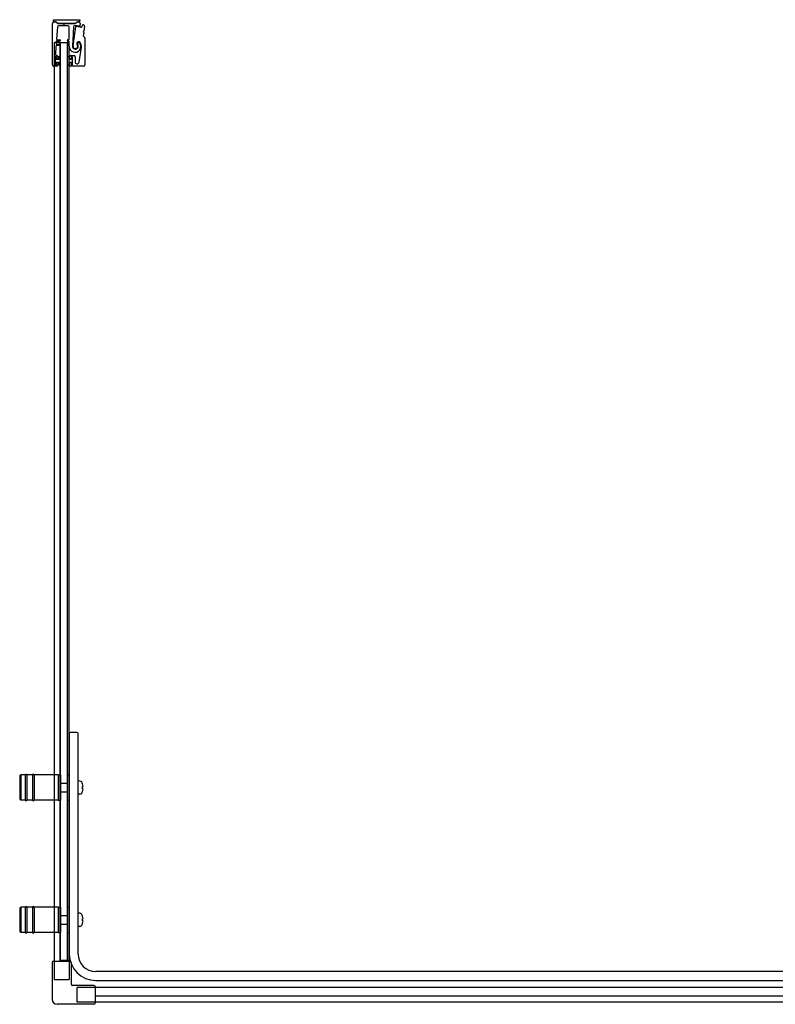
# Model space of a CAD drawing. Header units: millimetres. Extents: x 1211.93 to 1213.64, y 1280.81 to 1281.7.
# Tile 1 of 2: x 1211.93 to 1212.62, y 1280.81 to 1281.7. Entities that reach past the tile are written whole.
import ezdxf

# ---------------------------------------------------------------- set-up
doc = ezdxf.new("R2010")
doc.units = ezdxf.units.MM
doc.layers.add('SANINDUSA', color=3, linetype='CONTINUOUS')

msp = doc.modelspace()

# ---------------------------------------------------------------- linework, layer by layer
at = {"layer": 'SANINDUSA'}
for p, q in [((1211.96218, 1281.70144), (1211.98612, 1281.70144)), ((1211.96218, 1281.70044), (1211.96218, 1281.70144)), ((1211.98612, 1281.70144), (1211.98612, 1281.70044)), ((1211.96119, 1281.66036), (1211.96119, 1281.69811)), ((1211.96244, 1281.69936), (1211.96391, 1281.69936)), ((1211.96391, 1281.69944), (1211.96318, 1281.69944)), ((1211.9646, 1281.69907), (1211.96551, 1281.69816)), ((1211.96563, 1281.69494), (1211.96485, 1281.68384)), ((1211.96577, 1281.69815), (1211.96486, 1281.69905)), ((1211.98181, 1281.69797), (1211.96622, 1281.69797)), ((1211.96622, 1281.69787), (1211.97043, 1281.69787)), ((1211.97532, 1281.69586), (1211.96663, 1281.69586)), ((1211.9706, 1281.6978), (1211.97108, 1281.69732)), ((1211.97179, 1281.69732), (1211.97227, 1281.6978)), ((1211.97245, 1281.69787), (1211.9818, 1281.69787)), ((1211.97632, 1281.6838), (1211.97632, 1281.69486)), ((1211.98028, 1281.69484), (1211.97937, 1281.67745)), ((1211.97989, 1281.67762), (1211.98243, 1281.69485)), ((1211.98318, 1281.69904), (1211.98226, 1281.69815)), ((1211.98251, 1281.69816), (1211.98342, 1281.69908)), ((1211.98512, 1281.69944), (1211.98413, 1281.69944)), ((1211.98413, 1281.69937), (1211.98413, 1281.69937)), ((1211.98413, 1281.69937), (1211.98513, 1281.69937)), ((1211.98635, 1281.69786), (1211.98593, 1281.69588)), ((1211.98801, 1281.69531), (1211.98839, 1281.69656)), ((1211.99039, 1281.69553), (1211.98978, 1281.69122)), ((1211.96535, 1281.6833), (1211.96774, 1281.6833)), ((1211.97514, 1281.6833), (1211.97582, 1281.6833)), ((1211.98958, 1281.68974), (1211.98918, 1281.68689)), ((1211.98924, 1281.69033), (1211.98952, 1281.68996)), ((1211.98967, 1281.69103), (1211.9893, 1281.69075)), ((1211.98932, 1281.68646), (1211.99022, 1281.68556)), ((1211.99052, 1281.68485), (1211.99052, 1281.66036)), ((1211.96266, 1281.68083), (1211.96266, 1280.84722)), ((1211.96266, 1281.68083), (1211.96366, 1281.68083)), ((1211.96686, 1281.68083), (1211.96366, 1281.68083)), ((1211.96439, 1281.67744), (1211.96386, 1281.66994)), ((1211.96469, 1281.68164), (1211.96455, 1281.67964)), ((1211.96774, 1281.6779), (1211.96489, 1281.6779)), ((1211.96505, 1281.6791), (1211.96774, 1281.6791)), ((1211.96774, 1281.6821), (1211.96519, 1281.6821)), ((1211.96686, 1281.68083), (1211.96785, 1281.68083)), ((1211.96815, 1281.68083), (1211.96785, 1281.68083)), ((1211.96815, 1281.68083), (1211.97472, 1281.68083)), ((1211.96815, 1280.84783), (1211.96815, 1281.68083)), ((1211.96844, 1280.84783), (1211.96844, 1281.68083)), ((1211.96844, 1281.68083), (1211.97444, 1281.68083)), ((1211.97444, 1281.68083), (1211.97444, 1280.84783)), ((1211.97505, 1281.68083), (1211.97472, 1281.68083)), ((1211.97472, 1280.84783), (1211.97472, 1281.68083)), ((1211.97505, 1281.68083), (1211.97555, 1281.68083)), ((1211.97582, 1281.6821), (1211.97514, 1281.6821)), ((1211.97514, 1281.6791), (1211.97582, 1281.6791)), ((1211.97582, 1281.6779), (1211.97514, 1281.6779)), ((1211.97591, 1281.68083), (1211.97555, 1281.68083)), ((1211.97591, 1281.68083), (1211.97621, 1281.68083)), ((1211.97621, 1280.84783), (1211.97621, 1281.68083)), ((1211.97632, 1281.6796), (1211.97632, 1281.6816)), ((1211.98533, 1281.66291), (1211.98745, 1281.67637)), ((1211.96349, 1281.66756), (1211.96349, 1281.66066)), ((1211.96464, 1281.66761), (1211.96364, 1281.66761)), ((1211.96364, 1281.66761), (1211.96364, 1281.66061)), ((1211.96449, 1281.66786), (1211.96379, 1281.66786)), ((1211.96464, 1281.66536), (1211.96464, 1281.66761)), ((1211.96664, 1281.66536), (1211.96464, 1281.66536)), ((1211.96479, 1281.66606), (1211.96479, 1281.66756)), ((1211.96486, 1281.66886), (1211.96519, 1281.66886)), ((1211.96589, 1281.66576), (1211.96509, 1281.66576)), ((1211.96619, 1281.66786), (1211.96619, 1281.66606)), ((1211.96844, 1281.66761), (1211.96664, 1281.66761)), ((1211.96664, 1281.66761), (1211.96664, 1281.66536)), ((1211.96844, 1281.66061), (1211.96844, 1281.66761)), ((1211.97444, 1281.66761), (1211.97444, 1281.66061)), ((1211.97624, 1281.66761), (1211.97444, 1281.66761)), ((1211.97624, 1281.66536), (1211.97624, 1281.66761)), ((1211.97824, 1281.66536), (1211.97624, 1281.66536)), ((1211.97669, 1281.66606), (1211.97669, 1281.66786)), ((1211.97779, 1281.66576), (1211.97699, 1281.66576)), ((1211.97769, 1281.66886), (1211.98069, 1281.66886)), ((1211.97809, 1281.66756), (1211.97809, 1281.66606)), ((1211.97924, 1281.66761), (1211.97824, 1281.66761)), ((1211.97824, 1281.66761), (1211.97824, 1281.66536)), ((1211.97909, 1281.66786), (1211.97839, 1281.66786)), ((1211.97924, 1281.66061), (1211.97924, 1281.66761)), ((1211.97939, 1281.66066), (1211.97939, 1281.66756)), ((1211.98169, 1281.66786), (1211.98169, 1281.6632)), ((1211.96519, 1281.65936), (1211.96219, 1281.65936)), ((1211.96364, 1281.66061), (1211.96464, 1281.66061)), ((1211.96379, 1281.66036), (1211.96449, 1281.66036)), ((1211.96464, 1281.66286), (1211.96664, 1281.66286)), ((1211.96464, 1281.66061), (1211.96464, 1281.66286)), ((1211.96479, 1281.66066), (1211.96479, 1281.66216)), ((1211.96509, 1281.66246), (1211.96589, 1281.66246)), ((1211.96619, 1281.66216), (1211.96619, 1281.66036)), ((1211.96664, 1281.66286), (1211.96664, 1281.66061)), ((1211.96664, 1281.66061), (1211.96844, 1281.66061)), ((1211.97444, 1281.66061), (1211.97624, 1281.66061)), ((1211.97624, 1281.66061), (1211.97624, 1281.66286)), ((1211.97624, 1281.66286), (1211.97824, 1281.66286)), ((1211.97669, 1281.66036), (1211.97669, 1281.66216)), ((1211.97699, 1281.66246), (1211.97779, 1281.66246)), ((1211.98952, 1281.65936), (1211.97769, 1281.65936)), ((1211.97809, 1281.66216), (1211.97809, 1281.66066)), ((1211.97824, 1281.66286), (1211.97824, 1281.66061)), ((1211.97824, 1281.66061), (1211.97924, 1281.66061)), ((1211.97839, 1281.66036), (1211.97909, 1281.66036)), ((1211.97644, 1281.05383), (1211.97644, 1280.85383)), ((1211.98344, 1281.05483), (1211.97744, 1281.05483)), ((1211.98444, 1280.85383), (1211.98444, 1281.05383)), ((1211.93144, 1281.01533), (1211.93244, 1281.01633)), ((1211.93144, 1281.01533), (1211.93144, 1280.99433)), ((1211.93244, 1281.01633), (1211.93244, 1280.99333)), ((1211.93644, 1281.01633), (1211.93244, 1281.01633)), ((1211.93644, 1281.01633), (1211.93644, 1280.99333)), ((1211.93794, 1281.01633), (1211.93794, 1280.99333)), ((1211.94294, 1281.01633), (1211.93794, 1281.01633)), ((1211.94294, 1281.01633), (1211.94294, 1280.99333)), ((1211.94444, 1281.01633), (1211.94444, 1280.99333)), ((1211.96644, 1281.01633), (1211.94444, 1281.01633)), ((1211.96644, 1281.01633), (1211.96644, 1280.99333)), ((1211.96644, 1281.01633), (1211.96644, 1280.99333)), ((1211.96644, 1281.01633), (1211.96844, 1281.01633)), ((1211.96844, 1281.01633), (1211.96844, 1280.99333)), ((1211.97444, 1281.01633), (1211.97444, 1280.99333)), ((1211.97444, 1281.01633), (1211.97644, 1281.01633)), ((1211.96874, 1281.00883), (1211.97444, 1281.00883)), ((1211.98607, 1281.01077), (1211.98444, 1281.01083)), ((1211.98842, 1281.00828), (1211.98838, 1281.00825)), ((1211.98893, 1281.00583), (1211.98838, 1281.00583)), ((1211.96874, 1281.00083), (1211.97444, 1281.00083)), ((1211.98607, 1280.99889), (1211.98444, 1280.99883)), ((1211.98838, 1281.00383), (1211.98893, 1281.00383)), ((1211.98838, 1281.00141), (1211.98842, 1281.00138)), ((1211.93144, 1280.99433), (1211.93244, 1280.99333)), ((1211.93644, 1280.99333), (1211.93244, 1280.99333)), ((1211.94294, 1280.99333), (1211.93794, 1280.99333)), ((1211.96644, 1280.99333), (1211.94444, 1280.99333)), ((1211.96644, 1280.99333), (1211.96844, 1280.99333)), ((1211.97444, 1280.99333), (1211.97644, 1280.99333)), ((1211.93144, 1280.89533), (1211.93244, 1280.89633)), ((1211.93144, 1280.89533), (1211.93144, 1280.87433)), ((1211.93244, 1280.89633), (1211.93244, 1280.87333)), ((1211.93644, 1280.89633), (1211.93244, 1280.89633)), ((1211.93644, 1280.89633), (1211.93644, 1280.87333)), ((1211.93794, 1280.89633), (1211.93794, 1280.87333)), ((1211.94294, 1280.89633), (1211.93794, 1280.89633)), ((1211.94294, 1280.89633), (1211.94294, 1280.87333)), ((1211.94444, 1280.89633), (1211.94444, 1280.87333)), ((1211.96644, 1280.89633), (1211.94444, 1280.89633)), ((1211.96644, 1280.89633), (1211.96644, 1280.87333)), ((1211.96644, 1280.89633), (1211.96644, 1280.87333)), ((1211.96644, 1280.89633), (1211.96844, 1280.89633)), ((1211.96844, 1280.89633), (1211.96844, 1280.87333)), ((1211.96874, 1280.88883), (1211.97444, 1280.88883)), ((1211.97444, 1280.89633), (1211.97444, 1280.87333)), ((1211.97444, 1280.89633), (1211.97644, 1280.89633)), ((1211.98607, 1280.89077), (1211.98444, 1280.89083)), ((1211.98842, 1280.88828), (1211.98838, 1280.88825)), ((1211.96874, 1280.88083), (1211.97444, 1280.88083)), ((1211.98607, 1280.87889), (1211.98444, 1280.87883)), ((1211.98893, 1280.88583), (1211.98838, 1280.88583)), ((1211.98838, 1280.88383), (1211.98893, 1280.88383)), ((1211.98838, 1280.88141), (1211.98842, 1280.88138)), ((1211.93144, 1280.87433), (1211.93244, 1280.87333)), ((1211.93644, 1280.87333), (1211.93244, 1280.87333)), ((1211.94294, 1280.87333), (1211.93794, 1280.87333)), ((1211.96644, 1280.87333), (1211.94444, 1280.87333)), ((1211.96644, 1280.87333), (1211.96844, 1280.87333)), ((1211.97444, 1280.87333), (1211.97644, 1280.87333)), ((1211.96086, 1280.84622), (1211.96086, 1280.81272)), ((1211.96186, 1280.84722), (1211.97701, 1280.84722)), ((1211.97472, 1280.84783), (1211.96815, 1280.84783)), ((1211.96817, 1280.84722), (1211.96817, 1280.84783)), ((1211.97444, 1280.84783), (1211.96844, 1280.84783)), ((1211.97505, 1280.84783), (1211.97472, 1280.84783)), ((1211.97505, 1280.84783), (1211.97555, 1280.84783)), ((1211.97591, 1280.84783), (1211.97555, 1280.84783)), ((1211.97591, 1280.84783), (1211.97621, 1280.84783)), ((1211.97621, 1280.84783), (1211.97621, 1280.84722)), ((1211.97801, 1280.84622), (1211.97801, 1280.82687)), ((1213.57732, 1280.83783), (1212.00044, 1280.83783)), ((1211.99886, 1280.82537), (1211.97951, 1280.82537)), ((1212.00044, 1280.82983), (1213.57732, 1280.82983)), ((1211.99986, 1280.82437), (1211.99986, 1280.80922)), ((1212.70832, 1280.82357), (1211.99986, 1280.82357)), ((1211.99886, 1280.80822), (1211.96536, 1280.80822)), ((1212.70832, 1280.81553), (1211.99986, 1280.81553)), ((1213.61832, 1280.81002), (1211.99986, 1280.81002))]:
    msp.add_line(p, q, dxfattribs=at)
at = {"layer": 'SANINDUSA', "ltscale": 10}
for p, q in [((1211.96266, 1280.84722), (1211.96266, 1280.83083)), ((1211.97621, 1280.84722), (1211.97621, 1280.83083)), ((1211.96266, 1280.83083), (1211.97621, 1280.83083)), ((1211.98347, 1280.81002), (1211.98347, 1280.82357)), ((1211.99986, 1280.82357), (1211.98347, 1280.82357)), ((1211.99986, 1280.81002), (1211.98347, 1280.81002))]:
    msp.add_line(p, q, dxfattribs=at)
at = {"layer": 'SANINDUSA'}
for centre, radius, start, end in [((1211.96244, 1281.69811), 0.00125, 90, 180), ((1211.96318, 1281.70044), 0.001, 180, 270), ((1211.96391, 1281.69809), 0.00135, 45.4448, 90), ((1211.9639, 1281.69836), 0.001, 44.9107, 89.4659), ((1211.96622, 1281.69887), 0.001, 224.9107, 270), ((1211.96663, 1281.69486), 0.001, 90, 175.94302), ((1211.96622, 1281.69862), 0.00065, 225.4448, 270), ((1211.97043, 1281.69762), 0.00025, 45, 90), ((1211.97144, 1281.69767), 0.0005, 225, 315), ((1211.97245, 1281.69762), 0.00025, 90, 135), ((1211.97532, 1281.69486), 0.001, 0, 90), ((1211.98128, 1281.69479), 0.001, 92.24985, 177), ((1211.98197, 1281.67731), 0.01849, 79.46815, 92.24985), ((1211.9818, 1281.69887), 0.001, 270, 315), ((1211.98181, 1281.69862), 0.00065, 270, 314.38239), ((1211.98292, 1281.69478), 0.0005, 86.87429, 171.62444), ((1211.98197, 1281.67731), 0.01799, 74.46815, 86.87429), ((1211.98413, 1281.69809), 0.00135, 90, 135), ((1211.98413, 1281.69837), 0.001, 90, 135), ((1211.98512, 1281.70044), 0.001, 270, 0), ((1211.98513, 1281.69812), 0.00125, 347.95912, 90), ((1211.98544, 1281.69598), 0.0005, 259.46815, 347.95912), ((1211.98705, 1281.69561), 0.001, 254.46815, 342.95912), ((1211.98887, 1281.69641), 0.0005, 70.1363, 162.95912), ((1211.98197, 1281.67731), 0.02081, 67.95837, 70.1363), ((1211.9894, 1281.69567), 0.001, 352, 67.95837), ((1211.96535, 1281.6838), 0.0005, 175.94302, 270), ((1211.96774, 1281.6827), 0.0006, 270, 90), ((1211.97514, 1281.6827), 0.0006, 90, 270), ((1211.97582, 1281.6838), 0.0005, 270, 0), ((1211.98967, 1281.68682), 0.0005, 172, 225), ((1211.98948, 1281.69051), 0.0003, 127, 217), ((1211.98928, 1281.68978), 0.0003, 352, 37), ((1211.98949, 1281.69127), 0.0003, 307, 352), ((1211.98952, 1281.68485), 0.001, 0, 45), ((1211.96489, 1281.6774), 0.0005, 90, 175.94302), ((1211.96505, 1281.6796), 0.0005, 175.94302, 270), ((1211.96519, 1281.6816), 0.0005, 90, 175.94302), ((1211.96774, 1281.6785), 0.0006, 270, 90), ((1211.97514, 1281.6785), 0.0006, 90, 270), ((1211.97582, 1281.6816), 0.0005, 0, 90), ((1211.97582, 1281.6796), 0.0005, 270, 0), ((1211.97582, 1281.6774), 0.0005, 358.37906, 90), ((1211.98169, 1281.67724), 0.00537, 178.37906, 34.62628), ((1211.98197, 1281.67731), 0.0026, 177, 36.02172), ((1211.98197, 1281.67731), 0.0021, 171.62444, 37.81512), ((1211.98502, 1281.67969), 0.00177, 34.46929, 217.81512), ((1211.98508, 1281.67958), 0.00125, 34.62628, 216.02172), ((1211.98155, 1281.6773), 0.00598, 351.00614, 34.46929), ((1211.96379, 1281.66756), 0.0003, 90, 180), ((1211.96486, 1281.66986), 0.001, 175.94302, 270), ((1211.96449, 1281.66756), 0.0003, 0, 90), ((1211.96509, 1281.66606), 0.0003, 180, 270), ((1211.96519, 1281.66786), 0.001, 0, 90), ((1211.96589, 1281.66606), 0.0003, 270, 0), ((1211.97769, 1281.66786), 0.001, 90, 180), ((1211.97699, 1281.66606), 0.0003, 180, 270), ((1211.97779, 1281.66606), 0.0003, 270, 0), ((1211.97839, 1281.66756), 0.0003, 90, 180), ((1211.97909, 1281.66756), 0.0003, 0, 90), ((1211.98069, 1281.66786), 0.001, 0, 90), ((1211.96219, 1281.66036), 0.001, 180, 270), ((1211.96379, 1281.66066), 0.0003, 180, 270), ((1211.96449, 1281.66066), 0.0003, 270, 0), ((1211.96509, 1281.66216), 0.0003, 90, 180), ((1211.96519, 1281.66036), 0.001, 270, 0), ((1211.96589, 1281.66216), 0.0003, 0, 90), ((1211.97699, 1281.66216), 0.0003, 90, 180), ((1211.97769, 1281.66036), 0.001, 180, 270), ((1211.97779, 1281.66216), 0.0003, 0, 90), ((1211.97839, 1281.66066), 0.0003, 180, 270), ((1211.97909, 1281.66066), 0.0003, 270, 0), ((1211.98352, 1281.6632), 0.00183, 180, 351.00614), ((1211.98952, 1281.66036), 0.001, 270, 0), ((1211.97744, 1281.05383), 0.001, 90, 180), ((1211.98344, 1281.05383), 0.001, 0, 90), ((1211.93719, 1281.01608), 0.00075, 0, 180), ((1211.94369, 1281.01608), 0.00075, 0, 180), ((1211.96874, 1281.00853), 0.0003, 90, 180), ((1211.986, 1281.00878), 0.002, 29.54044, 88), ((1211.97904, 1281.00483), 0.01, 20.1818, 29.54044), ((1211.97904, 1281.00483), 0.00995, 5.76818, 20.08396), ((1211.96874, 1281.00113), 0.0003, 180, 270), ((1211.986, 1281.00089), 0.002, 272, 330.45956), ((1211.97904, 1281.00483), 0.01, 330.45956, 339.8182), ((1211.97904, 1281.00483), 0.00995, 339.91604, 354.23182), ((1211.93719, 1280.99358), 0.00075, 180, 0), ((1211.94369, 1280.99358), 0.00075, 180, 0), ((1211.93719, 1280.89608), 0.00075, 0, 180), ((1211.94369, 1280.89608), 0.00075, 0, 180), ((1211.96874, 1280.88853), 0.0003, 90, 180), ((1211.986, 1280.88878), 0.002, 29.54044, 88), ((1211.97904, 1280.88483), 0.01, 20.1818, 29.54044), ((1211.97904, 1280.88483), 0.00995, 5.76818, 20.08396), ((1211.96874, 1280.88113), 0.0003, 180, 270), ((1211.986, 1280.88089), 0.002, 272, 330.45956), ((1211.97904, 1280.88483), 0.01, 330.45956, 339.8182), ((1211.97904, 1280.88483), 0.00995, 339.91604, 354.23182), ((1211.93719, 1280.87358), 0.00075, 180, 0), ((1211.94369, 1280.87358), 0.00075, 180, 0), ((1212.00044, 1280.85383), 0.024, 180, 270), ((1212.00044, 1280.85383), 0.016, 180, 270), ((1211.96186, 1280.84622), 0.001, 90, 180), ((1211.97701, 1280.84622), 0.001, 0, 90), ((1211.97951, 1280.82687), 0.0015, 180, 270), ((1211.99886, 1280.82437), 0.001, 0, 90), ((1211.96536, 1280.81272), 0.0045, 180, 270), ((1211.99886, 1280.80922), 0.001, 270, 0)]:
    msp.add_arc(centre, radius, start, end, dxfattribs=at)
for centre in [(1211.98105, 1281.00483), (1211.98105, 1280.88483)]:
    msp.add_ellipse(centre, major_axis=(0, -0.00947), ratio=0.778226, start_param=1.465014, end_param=1.676579, dxfattribs=at)

doc.saveas('drawing.dxf')
